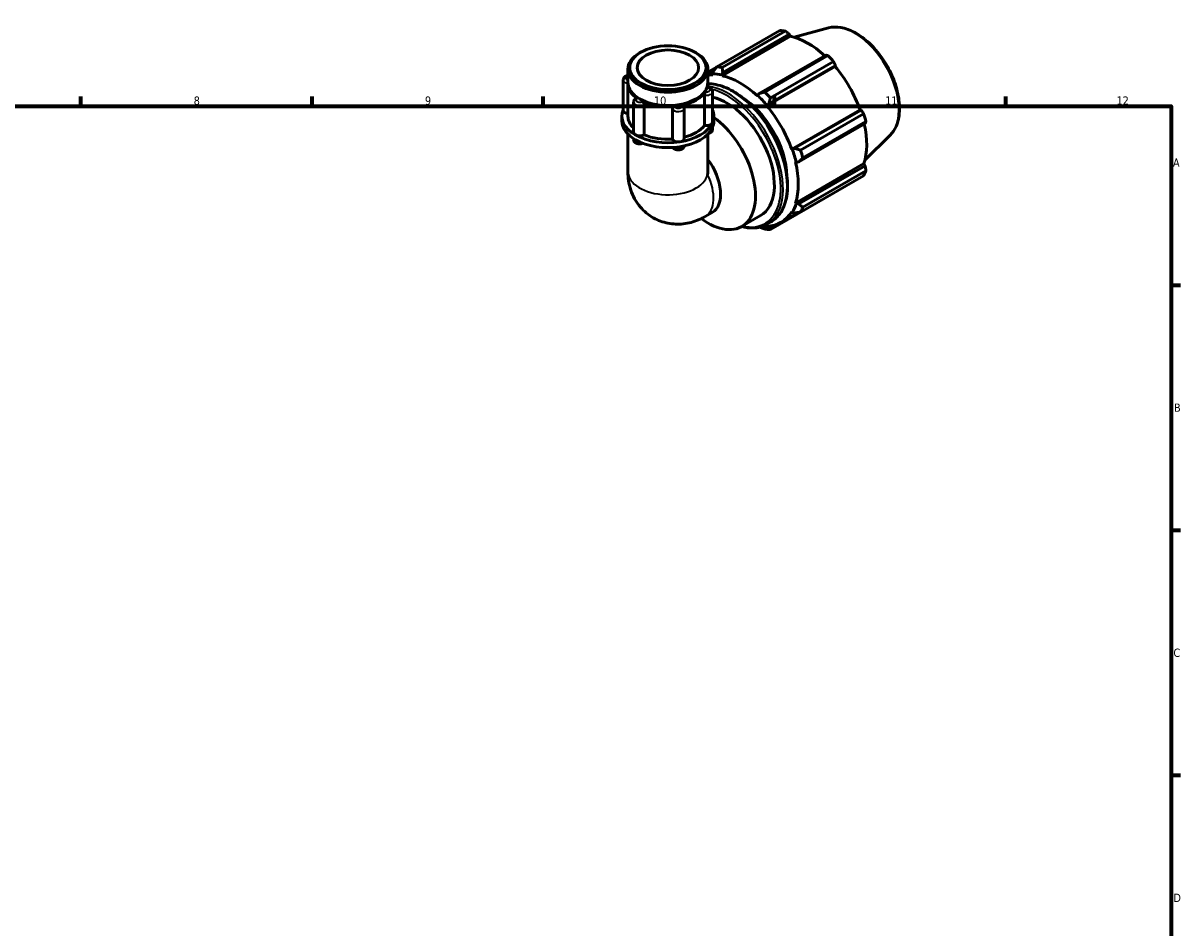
# Model space of a CAD drawing. Header units: millimetres. Extents: x 0 to 931, y 0 to 899.
# Tile 5 of 5: x 473 to 824, y 325 to 599. Entities that reach past the tile are written whole.
import ezdxf

# ---------------------------------------------------------------- set-up
doc = ezdxf.new("R2010")
doc.units = ezdxf.units.MM
for name, color, linetype, lineweight in [('Border (ISO)', 7, 'Continuous', 70), ('Visible (ISO)', 7, 'Continuous', 50), ('Visible Narrow (ISO)', 7, 'Continuous', 35)]:
    doc.layers.add(name, color=color, linetype=linetype, lineweight=lineweight)
doc.styles.add('Note Text (ISO)', font='tahoma.ttf')

# ---------------------------------------------------------------- blocks, each defined once
blk = doc.blocks.new('Borders Default Border')
at = {"layer": 'Border (ISO)'}
for p, q in [((490.58, 574), (490.58, 576.9)), ((560.67, 574), (560.67, 576.9)), ((630.75, 574), (630.75, 576.9)), ((700.83, 574), (700.83, 576.9)), ((770.92, 574), (770.92, 576.9)), ((821, 519.75), (823.9, 519.75)), ((821, 445.5), (823.9, 445.5)), ((821, 371.25), (823.9, 371.25))]:
    blk.add_line(p, q, dxfattribs=at)
at = {"layer": 'Border (ISO)', "flags": 128}
blk.add_lwpolyline([(20, 20), (20, 574), (821, 574), (821, 20), (20, 20)], dxfattribs=at)
at = {"layer": 'Border (ISO)', "color": 232, "true_color": 0xca0064, "char_height": 2.5, "attachment_point": 7, "style": 'Note Text (ISO)'}
for s, insert in [('8', (524.81, 574.34)), ('9', (594.88, 574.35)), ('10', (664.29, 574.35)), ('11', (734.37, 574.4)), ('12', (804.46, 574.4)), ('A', (821.59, 555.62)), ('B', (821.89, 481.37)), ('C', (821.73, 407.08)), ('D', (821.73, 332.88))]:
    blk.add_mtext(s, dxfattribs=dict(at, insert=insert))

msp = doc.modelspace()

# ---------------------------------------------------------------- linework, layer by layer
at = {"layer": 'Visible (ISO)'}
for p, q in [((683.305, 585.858), (702.444, 596.88)), ((704.111, 596.718), (684.971, 585.696)), ((717.178, 597.657), (706.801, 594.843)), ((684.951, 583.197), (705.671, 595.129)), ((685.161, 584.148), (705.313, 595.752)), ((705.313, 595.752), (705.671, 595.129)), ((660.326, 590.303), (659.93, 590.073)), ((676.725, 590.303), (677.122, 590.073)), ((716.335, 589.405), (696.184, 577.8)), ((697.901, 578.251), (717.04, 589.273)), ((698.489, 574.032), (719.209, 585.964)), ((699.135, 574.687), (719.287, 586.291)), ((718.707, 587.515), (699.567, 576.493)), ((719.287, 586.291), (719.209, 585.964)), ((656.415, 581.121), (656.415, 585.161)), ((683.247, 585.784), (680.636, 584.28)), ((680.636, 583.96), (682.803, 585.208)), ((680.636, 581.121), (680.636, 585.161)), ((682.209, 584.434), (682.004, 583.721)), ((682.004, 583.721), (682.092, 583.474)), ((684.894, 583.441), (685.161, 584.148)), ((684.951, 583.197), (684.894, 583.441)), ((655.012, 581.923), (655.012, 572.707)), ((656.415, 570.902), (656.415, 580.712)), ((680.636, 579.635), (680.636, 580.712)), ((660.284, 576.003), (659.93, 576.209)), ((676.767, 576.003), (677.122, 576.209)), ((679.623, 568.11), (679.623, 577.326)), ((682.04, 578.313), (682.04, 569.097)), ((695.687, 577.225), (695.63, 577.048)), ((696.184, 577.8), (695.687, 577.225)), ((658.146, 575.187), (658.146, 565.971)), ((661.34, 574.505), (661.34, 565.289)), ((669.875, 563.972), (669.875, 573.188)), ((673.476, 573.382), (673.476, 564.166)), ((698.489, 574.032), (698.577, 574.177)), ((698.577, 574.177), (699.135, 574.687)), ((706.04, 560.954), (726.759, 572.885)), ((727.081, 572.791), (706.93, 561.187)), ((726.759, 572.885), (727.081, 572.791)), ((654.599, 569.43), (654.599, 570.902)), ((682.452, 569.43), (682.452, 570.902)), ((708.152, 557.07), (728.304, 568.675)), ((708.71, 560.658), (727.85, 571.68)), ((728.54, 569.355), (709.4, 558.333)), ((656.415, 565.47), (656.415, 554.103)), ((680.636, 565.47), (680.636, 555.011)), ((682.04, 567.492), (682.04, 566.993)), ((735.886, 565.17), (728.243, 557.608)), ((658.146, 564.083), (658.146, 563.867)), ((706.209, 560.958), (706.04, 560.954)), ((706.93, 561.187), (706.209, 560.958)), ((707.224, 556.966), (707.406, 556.927)), ((707.224, 544.619), (727.944, 556.551)), ((707.406, 556.927), (708.152, 557.07)), ((728.304, 555.93), (708.152, 544.326)), ((709.4, 543.385), (728.54, 554.406)), ((727.944, 556.551), (728.304, 555.93)), ((727.85, 552.877), (708.71, 541.855)), ((699.567, 536.55), (718.707, 547.571)), ((707.406, 544.448), (707.224, 544.619)), ((708.152, 544.326), (707.406, 544.448)), ((679.839, 540.551), (681.958, 541.771)), ((690.85, 537.499), (696.577, 540.797)), ((702.821, 538.784), (707.982, 541.756)), ((706.04, 541.996), (706.209, 541.796)), ((706.209, 541.796), (706.93, 541.617)), ((698.577, 537.367), (698.489, 537.614)), ((698.548, 538.193), (699.75, 538.885)), ((699.135, 537.094), (698.577, 537.367)), ((700.469, 537.862), (699.135, 537.094))]:
    msp.add_line(p, q, dxfattribs=at)
for centre, major_axis, ratio, start_param, end_param in [((710.576, 572.226), (-13.474, 23.398), 0.5780931, 5.8451561, 5.9396837), ((711.01, 572.476), (12.531, -21.76), 0.5780931, 2.0696433, 2.6635608), ((668.526, 585.161), (-12.11, 0), 0.5758617, 5.5016397, 10.2063236), ((710.576, 572.226), (13.474, -23.398), 0.5780931, 1.9181653, 2.0126929), ((711.01, 572.476), (12.531, -21.76), 0.5780931, 1.2672974, 1.8781627), ((690.29, 560.544), (-12.531, 21.76), 0.5780931, 5.9796864, 6.0746245), ((690.29, 560.544), (-12.665, 21.994), 0.5780931, 5.8051535, 5.9796864), ((691.436, 561.204), (-13.474, 23.398), 0.5780931, 5.8451561, 5.9396837), ((690.29, 560.544), (-12.531, 21.76), 0.5780931, 5.1942882, 5.8051535), ((668.526, 580.712), (-12.11, 0), 0.5758617, 6.2538732, 6.9785531), ((668.526, 581.121), (-12.11, 0), 0.5758617, 0, 3.1415926), ((668.526, 580.712), (12.11, 0), 0.5758617, 6.1114163, 6.3124974), ((668.526, 580.712), (11.61, 0), 0.5758617, 3.9231383, 5.5016397), ((668.526, 580.712), (12.11, 0), 0.5758617, 5.0642188, 5.9313555), ((686.472, 558.345), (10.105, -17.548), 0.5780931, 0, 2.6728422), ((690.29, 560.544), (10.105, -17.548), 0.5780931, 0.8183647, 2.3232279), ((690.29, 560.544), (12.665, -21.994), 0.5780931, 1.8781627, 2.0526956), ((691.436, 561.204), (-13.474, 23.398), 0.5780931, 5.059758, 5.1542856), ((668.526, 570.902), (-13.927, 0), 0.5758617, 6.0391476, 7.0685835), ((656.828, 572.707), (-1.817, 0), 0.5758617, 0, 1.3416347), ((668.526, 580.712), (-12.11, 0), 0.5758617, 0.8754286, 1.7425653), ((668.526, 570.902), (13.927, 0), 0.5758617, 6.0213859, 6.527223), ((690.29, 560.544), (-12.531, 21.76), 0.5780931, 4.4088901, 5.0197553), ((668.526, 569.43), (-13.927, 0), 0.5758617, 0, 0.7853982), ((668.526, 570.902), (-12.11, 0), 0.5758617, 0, 0.5411696), ((668.526, 570.902), (13.927, 0), 0.5758617, 4.9741884, 6.0213859), ((680.744, 555.047), (10.105, -17.548), 0.5780931, 5.3502916, 8.5217553), ((680.223, 569.097), (1.817, 0), 0.5758617, 4.3755191, 6.0213859), ((668.526, 569.43), (13.927, 0), 0.5758617, 6.0213859, 6.2831853), ((680.223, 569.097), (1.817, 0), 0.5758617, 6.0213859, 6.2831853), ((710.576, 572.226), (13.474, -23.398), 0.5780931, 1.1327672, 1.2272947), ((711.01, 572.476), (12.531, -21.76), 0.5780931, 0.4818993, 1.0759774), ((659.962, 565.971), (-1.817, 0), 0.5758617, 0, 0.7853982), ((659.962, 565.971), (-1.817, 0), 0.5758617, 0.7853982, 2.431265), ((668.526, 570.902), (13.927, 0), 0.5758617, 3.9269908, 4.9741884), ((668.526, 570.902), (12.11, 0), 0.5758617, 4.0771318, 4.8240474), ((668.526, 569.43), (13.927, 0), 0.5758617, 4.9741884, 6.0213859), ((668.526, 570.902), (12.11, 0), 0.5758617, 5.1335486, 5.8712449), ((668.526, 569.43), (13.927, 0), 0.5758617, 3.9269908, 4.9741884), ((671.66, 564.166), (-1.817, 0), 0.5758617, 0.1867289, 1.8325957), ((671.66, 564.166), (1.817, 0), 0.5758617, 4.9741884, 6.2831853), ((690.29, 560.544), (12.665, -21.994), 0.5780931, 1.0927645, 1.2672974), ((691.436, 561.204), (-13.474, 23.398), 0.5780931, 4.2743598, 4.3688874), ((668.526, 548.011), (-8.571, -14.827), 0.5769785, 2.234637, 2.3571613), ((675.915, 552.266), (6.043, -10.494), 0.5780931, 0, 1.774191), ((690.29, 560.544), (-12.531, 21.76), 0.5780931, 3.6234919, 4.2343571), ((710.576, 572.226), (13.474, -23.398), 0.5780931, 0.347369, 0.4418966), ((690.29, 560.544), (12.665, -21.994), 0.5780931, 0.3073663, 0.4818993), ((690.29, 560.544), (12.531, -21.76), 0.5780931, 5.9796864, 6.5905516), ((691.436, 561.204), (13.474, -23.398), 0.5780931, 0.347369, 0.4418966), ((690.29, 560.544), (12.665, -21.994), 0.5780931, 5.8736553, 5.9796864), ((691.436, 561.204), (13.474, -23.398), 0.5780931, 5.8451561, 5.9396837)]:
    msp.add_ellipse(centre, major_axis=major_axis, ratio=ratio, start_param=start_param, end_param=end_param, dxfattribs=at)
for major_axis in [(11.551, 0), (9.316, 0)]:
    msp.add_ellipse((668.526, 585.618), major_axis=major_axis, ratio=0.5758617, dxfattribs=at)
for points, weights in [([(705.313, 595.752), (704.727, 596.227), (704.111, 596.718)], [1.00257683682, 1.00169652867, 1]), ([(717.04, 589.273), (716.683, 589.341), (716.335, 589.405)], [1, 1.00169652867, 1.00257683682]), ([(719.287, 586.291), (719.005, 586.892), (718.707, 587.515)], [1.00257683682, 1.00169652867, 1]), ([(683.305, 585.858), (682.738, 585.127), (682.209, 584.434)], [1.01779213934, 1.01257564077, 1.00656352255]), ([(685.161, 584.148), (685.06, 584.902), (684.971, 585.696)], [1.00656352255, 1.01257564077, 1.01779213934]), ([(697.901, 578.251), (697.017, 578.017), (696.184, 577.8)], [1.01779213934, 1.01257564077, 1.00656352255]), ([(699.135, 574.687), (699.339, 575.567), (699.567, 576.493)], [1.00656352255, 1.01257564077, 1.01779213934]), ([(727.85, 571.68), (727.46, 572.248), (727.081, 572.791)], [1, 1.00169652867, 1.00257683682]), ([(728.304, 568.675), (728.422, 569.009), (728.54, 569.355)], [1.00257683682, 1.00169652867, 1]), ([(708.71, 560.658), (707.794, 560.923), (706.93, 561.187)], [1.01779213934, 1.01257564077, 1.00656352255]), ([(708.152, 557.07), (708.756, 557.684), (709.4, 558.333)], [1.00656352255, 1.01257564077, 1.01779213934]), ([(728.54, 554.406), (728.422, 555.185), (728.304, 555.93)], [1, 1.00169652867, 1.00257683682]), ([(718.707, 547.571), (718.722, 547.601), (718.737, 547.63)], [1, 1.00008547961, 1.00016888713]), ([(709.4, 543.385), (708.756, 543.86), (708.152, 544.326)], [1.01779213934, 1.01257564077, 1.00656352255]), ([(706.93, 541.617), (707.794, 541.729), (708.71, 541.855)], [1.00656352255, 1.01257564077, 1.01779213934]), ([(696.346, 537.316), (697.103, 537.015), (697.901, 536.711)], [1.00771528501, 1.0130785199, 1.01779213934]), ([(699.567, 536.55), (699.339, 536.823), (699.135, 537.094)], [1.01779213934, 1.01257564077, 1.00656352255])]:
    msp.add_rational_spline(points, weights, degree=2, dxfattribs=at)
for points, knots in [([(717.178, 597.657), (718.351, 597.976), (719.621, 598.015), (722.339, 597.567), (723.794, 597.033), (726.72, 595.426), (728.189, 594.333), (730.958, 591.721), (732.257, 590.202), (734.562, 586.899), (735.569, 585.116), (737.196, 581.454), (737.816, 579.575), (738.605, 575.893), (738.772, 574.091), (738.607, 570.736), (738.276, 569.182), (737.233, 566.812), (736.631, 565.908), (735.886, 565.17)], [5.6508865, 5.6508865, 5.6508865, 5.6508865, 5.9414672, 5.9414672, 6.2600776, 6.2600776, 6.59097, 6.59097, 6.9211718, 6.9211718, 7.2498571, 7.2498571, 7.5786217, 7.5786217, 7.9089938, 7.9089938, 8.2396148, 8.2396148, 8.4901479, 8.4901479, 8.4901479, 8.4901479]), ([(655.012, 581.923), (655.012, 582.052), (655.035, 582.179), (655.122, 582.422), (655.188, 582.534), (655.358, 582.751), (655.468, 582.848), (655.735, 583.03), (655.898, 583.106), (656.18, 583.198), (656.297, 583.225), (656.415, 583.245)], [3.9269908, 3.9269908, 3.9269908, 3.9269908, 4.130731, 4.130731, 4.3518433, 4.3518433, 4.6269323, 4.6269323, 4.9831898, 4.9831898, 5.2226857, 5.2226857, 5.2226857, 5.2226857]), ([(680.458, 579.52), (680.473, 579.57), (680.486, 579.607), (680.508, 579.644), (680.516, 579.651), (680.523, 579.65)], [0.229058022, 0.229058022, 0.229058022, 0.229058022, 0.255395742, 0.255395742, 0.274544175, 0.274544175, 0.274544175, 0.274544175]), ([(680.523, 579.65), (680.66, 579.634), (680.795, 579.608), (681.057, 579.53), (681.185, 579.48), (681.429, 579.349), (681.545, 579.27), (681.758, 579.07), (681.854, 578.948), (681.986, 578.678), (682.027, 578.535), (682.039, 578.363), (682.04, 578.338), (682.04, 578.313)], [5.6970392, 5.6970392, 5.6970392, 5.6970392, 5.971348, 5.971348, 6.2456569, 6.2456569, 6.5199657, 6.5199657, 6.7942746, 6.7942746, 7.0291661, 7.0291661, 7.0685835, 7.0685835, 7.0685835, 7.0685835]), ([(680.636, 580.738), (682.212, 580.759), (683.895, 580.423), (687.387, 579.067), (689.198, 578.02), (692.719, 575.327), (694.428, 573.678), (697.568, 569.953), (699, 567.878), (701.445, 563.507), (702.459, 561.213), (703.969, 556.631), (704.464, 554.345), (704.879, 550.004), (704.799, 547.95), (704.056, 544.289), (703.395, 542.68), (701.721, 540.336), (700.804, 539.492), (699.75, 538.885)], [5.8116132, 5.8116132, 5.8116132, 5.8116132, 6.1225054, 6.1225054, 6.4454183, 6.4454183, 6.7689166, 6.7689166, 7.0918117, 7.0918117, 7.4144748, 7.4144748, 7.7374373, 7.7374373, 8.0609969, 8.0609969, 8.383481, 8.383481, 8.6413135, 8.6413135, 8.6413135, 8.6413135]), ([(658.146, 575.187), (658.146, 575.294), (658.162, 575.401), (658.222, 575.601), (658.265, 575.694), (658.367, 575.861), (658.427, 575.935), (658.555, 576.066), (658.623, 576.124), (658.766, 576.225), (658.84, 576.269), (658.916, 576.308)], [3.92699082, 3.92699082, 3.92699082, 3.92699082, 4.09718182, 4.09718182, 4.26737282, 4.26737282, 4.43756381, 4.43756381, 4.60775481, 4.60775481, 4.77794581, 4.77794581, 4.77794581, 4.77794581]), ([(658.916, 576.308), (658.953, 576.326), (658.995, 576.332), (659.095, 576.318), (659.153, 576.293), (659.218, 576.251), (659.223, 576.248), (659.227, 576.245)], [0.174244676, 0.174244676, 0.174244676, 0.174244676, 0.198685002, 0.198685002, 0.227115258, 0.227115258, 0.22918475, 0.22918475, 0.22918475, 0.22918475]), ([(679.623, 577.326), (679.623, 577.401), (679.63, 577.483), (679.657, 577.66), (679.677, 577.753), (679.727, 577.935), (679.757, 578.021), (679.821, 578.177), (679.854, 578.244), (679.889, 578.302), (679.892, 578.305), (679.894, 578.309)], [0.11459256, 0.11459256, 0.11459256, 0.11459256, 0.14190665, 0.14190665, 0.17026191, 0.17026191, 0.198685, 0.198685, 0.22711526, 0.22711526, 0.22918475, 0.22918475, 0.22918475, 0.22918475]), ([(660.767, 575.358), (660.834, 575.325), (660.902, 575.281), (661.035, 575.167), (661.099, 575.097), (661.21, 574.943), (661.254, 574.86), (661.318, 574.692), (661.336, 574.609), (661.339, 574.522), (661.34, 574.513), (661.34, 574.505)], [0.22905802, 0.22905802, 0.22905802, 0.22905802, 0.25539574, 0.25539574, 0.28382728, 0.28382728, 0.31224841, 0.31224841, 0.34060196, 0.34060196, 0.34365132, 0.34365132, 0.34365132, 0.34365132]), ([(669.875, 573.188), (669.875, 573.262), (669.892, 573.337), (669.96, 573.483), (670.011, 573.552), (670.141, 573.673), (670.218, 573.724), (670.39, 573.802), (670.482, 573.828), (670.582, 573.84), (670.589, 573.841), (670.596, 573.841)], [0.11459256, 0.11459256, 0.11459256, 0.11459256, 0.14190665, 0.14190665, 0.17026191, 0.17026191, 0.198685, 0.198685, 0.22711526, 0.22711526, 0.22918475, 0.22918475, 0.22918475, 0.22918475]), ([(672.699, 574.166), (672.781, 574.183), (672.863, 574.188), (673.022, 574.171), (673.097, 574.148), (673.224, 574.073), (673.276, 574.023), (673.312, 573.963)], [0.229058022, 0.229058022, 0.229058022, 0.229058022, 0.255395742, 0.255395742, 0.283827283, 0.283827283, 0.311896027, 0.311896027, 0.311896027, 0.311896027]), ([(673.312, 573.963), (673.332, 573.93), (673.35, 573.896), (673.384, 573.824), (673.4, 573.787), (673.427, 573.711), (673.438, 573.671), (673.457, 573.591), (673.464, 573.55), (673.474, 573.466), (673.476, 573.424), (673.476, 573.382)], [0.45133817, 0.45133817, 0.45133817, 0.45133817, 0.51815017, 0.51815017, 0.58496217, 0.58496217, 0.65177417, 0.65177417, 0.71858616, 0.71858616, 0.78539816, 0.78539816, 0.78539816, 0.78539816]), ([(682.04, 566.993), (682.04, 566.865), (682.016, 566.737), (681.929, 566.494), (681.863, 566.382), (681.693, 566.165), (681.583, 566.069), (681.316, 565.886), (681.154, 565.811), (680.948, 565.744), (680.912, 565.733), (680.875, 565.723)], [0.7853982, 0.7853982, 0.7853982, 0.7853982, 0.9891383, 0.9891383, 1.2102506, 1.2102506, 1.4853396, 1.4853396, 1.8415971, 1.8415971, 1.9177345, 1.9177345, 1.9177345, 1.9177345]), ([(660.929, 562.709), (660.852, 562.674), (660.772, 562.644), (660.504, 562.561), (660.308, 562.528), (659.916, 562.506), (659.72, 562.516), (659.335, 562.582), (659.147, 562.638), (658.794, 562.802), (658.627, 562.911), (658.371, 563.178), (658.273, 563.323), (658.17, 563.61), (658.146, 563.738), (658.146, 563.867)], [1.6946735, 1.6946735, 1.6946735, 1.6946735, 1.8642667, 1.8642667, 2.2575447, 2.2575447, 2.6458325, 2.6458325, 3.0367639, 3.0367639, 3.4230192, 3.4230192, 3.7228307, 3.7228307, 3.9269908, 3.9269908, 3.9269908, 3.9269908]), ([(673.469, 561.933), (673.459, 561.849), (673.439, 561.767), (673.366, 561.563), (673.3, 561.451), (673.13, 561.234), (673.02, 561.137), (672.753, 560.955), (672.59, 560.88), (672.235, 560.764), (672.04, 560.728), (671.648, 560.7), (671.452, 560.708), (671.066, 560.769), (670.877, 560.822), (670.521, 560.98), (670.352, 561.085), (670.138, 561.298), (670.076, 561.372), (670.023, 561.457)], [0.8540603, 0.8540603, 0.8540603, 0.8540603, 0.9891383, 0.9891383, 1.2102506, 1.2102506, 1.4853396, 1.4853396, 1.8415971, 1.8415971, 2.2347579, 2.2347579, 2.6232489, 2.6232489, 3.0137903, 3.0137903, 3.4018433, 3.4018433, 3.5765115, 3.5765115, 3.5765115, 3.5765115]), ([(656.415, 554.103), (656.415, 552.368), (656.638, 550.499), (657.874, 546.813), (658.796, 545.013), (661.259, 542.131), (662.601, 540.999), (665.5, 539.352), (667.021, 538.802), (670.116, 538.19), (671.677, 538.157), (674.833, 538.495), (676.371, 538.942), (678.483, 539.821), (679.182, 540.173), (679.839, 540.551)], [3.1415927, 3.1415927, 3.1415927, 3.1415927, 3.4557519, 3.4557519, 3.7265194, 3.7265194, 3.9322993, 3.9322993, 4.1225797, 4.1225797, 4.3270612, 4.3270612, 4.5754459, 4.5754459, 4.712389, 4.712389, 4.712389, 4.712389]), ([(698.548, 538.193), (697.292, 537.47), (695.844, 537.085), (693.189, 537.03), (692.035, 537.183), (690.854, 537.501)], [2.3581282, 2.3581282, 2.3581282, 2.3581282, 2.66524845, 2.66524845, 2.88287739, 2.88287739, 2.88287739, 2.88287739])]:
    msp.add_open_spline(points, degree=3, knots=knots, dxfattribs=at)
at = {"layer": 'Visible Narrow (ISO)'}
for centre, major_axis, ratio, start_param, end_param in [((725.101, 580.59), (-9.462, 16.431), 0.5780931, 3.2927583, 6.1320197), ((656.828, 582.517), (-1.09, 0), 0.5758617, 5.1006743, 7.4656963), ((656.828, 581.923), (-1.817, 0), 0.5758617, 0, 1.3442175), ((680.223, 578.907), (1.09, 0), 0.5758617, 4.4055744, 7.6371974), ((688.028, 559.241), (-11.722, 20.356), 0.5780931, 3.1415927, 5.9609242), ((686.826, 558.549), (11.722, -20.356), 0.5780931, 0, 2.7399965), ((686.472, 558.345), (11.473, -19.923), 0.5780931, 5.7899756, 8.9348796), ((659.962, 575.781), (-1.09, 0), 0.5758617, 5.4527719, 8.684395), ((680.223, 578.313), (1.817, 0), 0.5758617, 4.3755191, 6.2831853), ((659.962, 575.187), (-1.817, 0), 0.5758617, 0, 2.431265), ((671.66, 573.382), (-1.817, 0), 0.5758617, 0.1867289, 3.1415927), ((671.66, 573.976), (1.09, 0), 0.5758617, 3.3583768, 6.5899999), ((680.223, 566.993), (1.817, 0), 0.5758617, 5.2834819, 6.2831853), ((659.962, 563.867), (-1.817, 0), 0.5758617, 0, 1.8795318), ((671.66, 562.062), (1.817, 0), 0.5758617, 3.7472668, 6.1579637), ((668.526, 554.103), (12.11, 0), 0.5758617, 3.1415927, 6.160661), ((673.795, 551.045), (6.043, -10.494), 0.5780931, 0, 1.4502057)]:
    msp.add_ellipse(centre, major_axis=major_axis, ratio=ratio, start_param=start_param, end_param=end_param, dxfattribs=at)

# ---------------------------------------------------------------- block references
msp.add_blockref('Borders Default Border', (0, 0))

doc.saveas('drawing.dxf')
